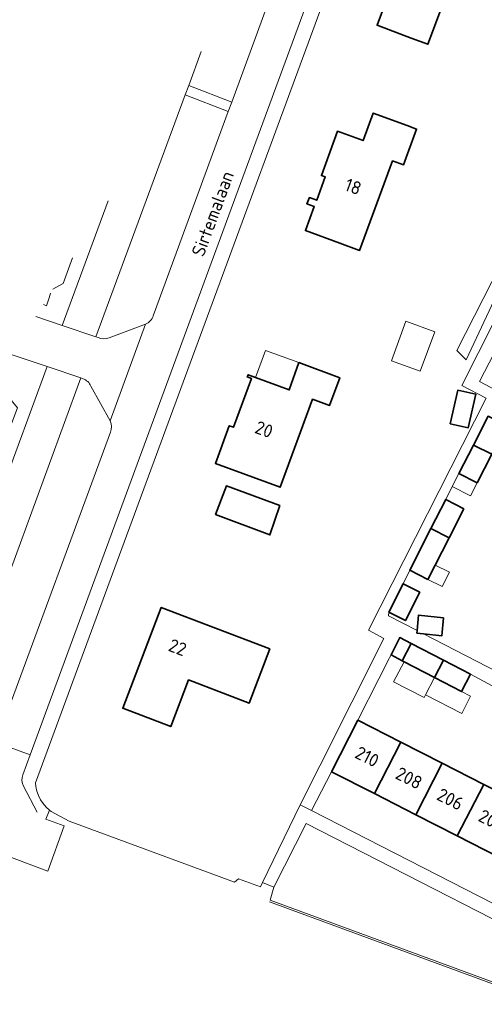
# Model space of a CAD drawing. Header units: metres. Extents: x 178952 to 185583, y 415201 to 419317.
# Tile 4 of 165: x 180142 to 180206, y 417788 to 417923. Entities that reach past the tile are written whole.
import ezdxf
from ezdxf.enums import TextEntityAlignment as Align

# ---------------------------------------------------------------- set-up
doc = ezdxf.new("R2010")
doc.units = ezdxf.units.M
for name, color, linetype, lineweight in [('B-XX-GR-BEPLANTING_CULTUUR_BODEMBEDEKKER-GV', 253, 'Continuous', 18), ('B-XX-OG-BEBOUWING-GV', 252, 'Continuous', 35), ('B-XX-OG-BEBOUWING-T18', 252, 'Continuous', 18), ('B-XX-OG-BEBOUWING_BASSIN-GV', 252, 'Continuous', 35), ('B-XX-OG-BEBOUWING_OVERBOUWING-GV', 252, 'Continuous', 18), ('B-XX-OG-BEBOUWING_SCHUUR-GV', 252, 'Continuous', 35), ('B-XX-OG-TERREIN_CULTUURSCHEIDING-GV', 253, 'Continuous', 18), ('B-XX-OG-TERREIN_ERF-GV', 253, 'Continuous', 18), ('B-XX-OG-TOPOGRAFIE-T18', 253, 'Continuous', 18), ('B-XX-VH-GOOT-G', 253, 'Continuous', 18), ('B-XX-VH-VERHARDING_ASFALT-GV', 251, 'Continuous', 18), ('B-XX-VH-VERHARDING_BEDRIJFSVLOERPLAAT-GV', 251, 'Continuous', 18), ('B-XX-VH-VERHARDING_BETONSTRAATSTEEN-GV', 251, 'Continuous', 18), ('B-XX-VH-VERHARDING_TEGEL-GV', 251, 'Continuous', 18)]:
    doc.layers.add(name, color=color, linetype=linetype, lineweight=lineweight)
doc.styles.add('NLCS-ISO-M-T18', font='NLCS-ISO.ttf', dxfattribs={"height": 1.8})

msp = doc.modelspace()

# ---------------------------------------------------------------- linework, layer by layer
at = {"layer": 'B-XX-GR-BEPLANTING_CULTUUR_BODEMBEDEKKER-GV'}
msp.add_lwpolyline([(180214.783, 417899.938), (180211.005, 417901.997), (180210.69, 417901.426), (180213.21, 417898.696), (180202.366, 417877.419), (180203.626, 417876.159)], close=True, dxfattribs=at)
at = {"layer": 'B-XX-OG-BEBOUWING-GV'}
for points in [[(180202.001, 417929.081), (180208.334, 417926.722), (180207.437, 417924.312), (180211.237, 417922.896), (180212.188, 417925.427), (180212.971, 417927.51), (180214.711, 417932.2), (180202.341, 417936.8), (180201.201, 417933.72), (180196.421, 417935.5), (180191.421, 417922.04), (180196.101, 417920.3), (180198.409, 417919.437)], [(180193.551, 417903.466), (180195.055, 417902.914), (180196.848, 417907.8), (180195.571, 417908.28), (180190.881, 417909.99), (180189.501, 417906.23), (180186.021, 417907.5), (180183.801, 417901.44), (180184.321, 417901.25), (180183.151, 417898.05), (180182.151, 417898.42), (180181.821, 417897.54), (180182.821, 417897.17), (180181.611, 417893.88), (180186.301, 417892.15), (180189.034, 417891.156)], [(180182.568, 417870.757), (180184.909, 417869.896), (180186.311, 417873.708), (180180.701, 417875.77), (180179.381, 417872.04), (180174.766, 417873.745), (180173.751, 417874.12), (180173.631, 417873.82), (180174.191, 417873.62), (180171.721, 417866.91), (180171.161, 417867.11), (180169.261, 417861.94), (180178.13, 417858.681)], [(180209.157, 417867.146), (180206.845, 417868.324), (180206.661, 417868.418), (180204.651, 417864.476), (180207.146, 417863.201)], [(180207.146, 417863.201), (180204.651, 417864.476), (180202.653, 417860.556), (180205.147, 417859.281)], [(180203.34, 417855.737), (180200.846, 417857.012), (180198.816, 417853.03), (180201.312, 417851.758)], [(180201.312, 417851.758), (180198.816, 417853.03), (180195.904, 417847.318), (180198.4, 417846.046), (180199.403, 417848.014)], [(180197.279, 417844.303), (180195.004, 417845.443), (180193.049, 417841.54), (180195.324, 417840.4)], [(180176.741, 417836.51), (180161.841, 417842.2), (180156.561, 417828.37), (180163.141, 417825.85), (180165.591, 417832.25), (180173.901, 417829.07)], [(180194.86, 417834.892), (180195.128, 417834.752), (180199.323, 417832.571), (180200.558, 417834.945), (180196.095, 417837.266), (180196.093, 417837.261)], [(180204.223, 417833.038), (180200.558, 417834.945), (180199.323, 417832.571), (180202.988, 417830.664)], [(180194.675, 417823.74), (180188.811, 417826.74), (180185.191, 417819.67), (180191.057, 417816.669)], [(180200.362, 417820.83), (180194.675, 417823.74), (180191.057, 417816.669), (180196.745, 417813.759)], [(180206.05, 417817.921), (180200.362, 417820.83), (180196.745, 417813.759), (180202.432, 417810.85)], [(180211.737, 417815.011), (180206.05, 417817.921), (180202.432, 417810.85), (180208.119, 417807.94)]]:
    msp.add_lwpolyline(points, close=True, dxfattribs=at)
at = {"layer": 'B-XX-OG-BEBOUWING_BASSIN-GV'}
msp.add_lwpolyline([(180178.088, 417856.175), (180170.771, 417858.86), (180169.296, 417854.965), (180176.731, 417852.133)], close=True, dxfattribs=at)
at = {"layer": 'B-XX-OG-BEBOUWING_OVERBOUWING-GV'}
msp.add_lwpolyline([(180145.677, 417883.727), (180146.122, 417883.563), (180146.455, 417884.64), (180146.66, 417885.303)], dxfattribs=at)
for points in [[(180199.338, 417879.991), (180195.382, 417881.441), (180193.403, 417876.042), (180197.358, 417874.592)], [(180180.701, 417875.77), (180176.135, 417877.448), (180174.766, 417873.745), (180179.381, 417872.04)], [(180205.147, 417859.281), (180202.653, 417860.556), (180201.744, 417858.774), (180204.239, 417857.499)], [(180201.348, 417847.023), (180199.403, 417848.014), (180198.4, 417846.046), (180200.345, 417845.055)], [(180198.088, 417830.197), (180199.323, 417832.571), (180195.128, 417834.752), (180193.701, 417832.007), (180197.883, 417829.832)], [(180202.988, 417830.664), (180199.323, 417832.571), (180198.088, 417830.197), (180203.07, 417827.66), (180204.223, 417830.04)]]:
    msp.add_lwpolyline(points, close=True, dxfattribs=at)
at = {"layer": 'B-XX-OG-BEBOUWING_SCHUUR-GV'}
for points in [[(180204.975, 417871.437), (180202.5, 417871.996), (180201.463, 417867.4), (180203.938, 417866.841)], [(180200.517, 417840.765), (180197.119, 417841.143), (180196.917, 417839.034), (180196.883, 417838.684), (180197.803, 417838.575), (180200.298, 417838.281)], [(180194.86, 417834.891), (180196.093, 417837.261), (180194.547, 417838.065), (180193.34, 417835.682)]]:
    msp.add_lwpolyline(points, close=True, dxfattribs=at)
at = {"layer": 'B-XX-OG-TERREIN_CULTUURSCHEIDING-GV'}
for points in [[(180167.325, 417918.444), (180165.599, 417913.771), (180171.506, 417911.511), (180183.649, 417944.624)], [(180171.03, 417910.211), (180165.138, 417912.523), (180152.881, 417879.33), (180153.171, 417879.229)], [(180160.751, 417882.18), (180171.03, 417910.211)], [(180154.711, 417879.18), (180159.681, 417881.07)], [(180151.091, 417873.56), (180150.801, 417873.68), (180130.591, 417818.57), (180130.881, 417818.48), (180132.411, 417818.5), (180137.511, 417820.669), (180138.13, 417821.129), (180138.511, 417821.8), (180139.2, 417823.67), (180140.03, 417825.921), (180154.881, 417866.22)], [(180154.841, 417867.78), (180152.2, 417872.55)], [(180181.691, 417812.58), (180177.281, 417803.83), (180176.771, 417802.06), (180214.951, 417787.99)], [(180222.79, 417791.509), (180181.691, 417812.58)]]:
    msp.add_lwpolyline(points, dxfattribs=at)
for points in [[(180159.681, 417881.07, 0.2201767), (180160.751, 417882.18)], [(180153.171, 417879.229, 0.2006528), (180154.711, 417879.18)], [(180152.2, 417872.55, 0.2080819), (180151.091, 417873.56)], [(180154.881, 417866.22, 0.1795007), (180154.841, 417867.78)]]:
    msp.add_lwpolyline(points, format="xyb", dxfattribs=at)
at = {"layer": 'B-XX-OG-TERREIN_ERF-GV'}
for points in [[(180191.987, 417946.786), (180159.142, 417857.597), (180155.494, 417847.692), (180144.611, 417818.14), (180144.659, 417817.621), (180144.789, 417816.996), (180144.997, 417816.392), (180145.278, 417815.819), (180145.629, 417815.285), (180146.044, 417814.799), (180146.516, 417814.369), (180146.754, 417814.189), (180149.217, 417812.889), (180171.887, 417804.495), (180172.432, 417804.951), (180175.456, 417803.895), (180175.725, 417804.453), (180180.871, 417815.14), (180183.602, 417820.482), (180192.375, 417837.929), (180190.251, 417839.069), (180206.379, 417870.907), (180203.044, 417872.64), (180216.388, 417899.063)], [(180214.783, 417899.938), (180203.626, 417876.159), (180202.366, 417877.419), (180213.21, 417898.696)], [(180207.481, 417877.088), (180205.477, 417873.166), (180208.569, 417871.549)], [(180207.146, 417863.201), (180205.147, 417859.281), (180202.653, 417860.556), (180201.744, 417858.774), (180200.846, 417857.012), (180203.34, 417855.737), (180201.312, 417851.758), (180199.403, 417848.014), (180198.4, 417846.046), (180195.904, 417847.318), (180195.004, 417845.443), (180197.279, 417844.303), (180195.324, 417840.4), (180193.049, 417841.54), (180192.988, 417841.065), (180196.917, 417839.034), (180196.883, 417838.684), (180197.803, 417838.575), (180209.498, 417832.528)], [(180207.815, 417831.116), (180204.223, 417833.038), (180202.988, 417830.664), (180199.323, 417832.571), (180195.128, 417834.752), (180194.86, 417834.892), (180196.093, 417837.261), (180196.095, 417837.266), (180194.547, 417838.065), (180188.811, 417826.74), (180194.675, 417823.74), (180200.362, 417820.83), (180206.05, 417817.921), (180211.737, 417815.011)]]:
    msp.add_lwpolyline(points, dxfattribs=at)
for points in [[(180202.001, 417929.081), (180198.409, 417919.437), (180196.101, 417920.3), (180191.421, 417922.04), (180196.421, 417935.5), (180201.201, 417933.72), (180202.341, 417936.8), (180214.711, 417932.2), (180212.971, 417927.51), (180212.188, 417925.427), (180211.237, 417922.896), (180207.437, 417924.312), (180208.334, 417926.722)], [(180193.551, 417903.466), (180189.034, 417891.156), (180186.301, 417892.15), (180181.611, 417893.88), (180182.821, 417897.17), (180181.821, 417897.54), (180182.151, 417898.42), (180183.151, 417898.05), (180184.321, 417901.25), (180183.801, 417901.44), (180186.021, 417907.5), (180189.501, 417906.23), (180190.881, 417909.99), (180195.571, 417908.28), (180196.848, 417907.8), (180195.055, 417902.914)], [(180182.568, 417870.757), (180178.13, 417858.681), (180169.261, 417861.94), (180171.161, 417867.11), (180171.721, 417866.91), (180174.191, 417873.62), (180173.631, 417873.82), (180173.751, 417874.12), (180174.766, 417873.745), (180179.381, 417872.04), (180180.701, 417875.77), (180186.311, 417873.708), (180184.909, 417869.896)], [(180178.088, 417856.175), (180176.731, 417852.133), (180169.296, 417854.965), (180170.771, 417858.86)], [(180176.741, 417836.51), (180173.901, 417829.07), (180165.591, 417832.25), (180163.141, 417825.85), (180156.561, 417828.37), (180161.841, 417842.2)], [(180202.432, 417810.85), (180196.745, 417813.759), (180191.057, 417816.669), (180185.191, 417819.67), (180182.46, 417814.328), (180216.921, 417796.71), (180219.671, 417802.03), (180213.807, 417805.03), (180208.119, 417807.94)]]:
    msp.add_lwpolyline(points, close=True, dxfattribs=at)
at = {"layer": 'B-XX-VH-GOOT-G'}
msp.add_lwpolyline([(180176.684, 417801.826), (180214.848, 417787.762)], dxfattribs=at)
at = {"layer": 'B-XX-VH-VERHARDING_ASFALT-GV'}
for points in [[(180154.881, 417866.22), (180140.03, 417825.921), (180139.2, 417823.67), (180143.843, 417821.962), (180191.404, 417951.189)], [(180183.649, 417944.624), (180171.506, 417911.511), (180171.03, 417910.211), (180160.751, 417882.18)], [(180153.171, 417879.229), (180152.881, 417879.33), (180148.261, 417880.88), (180144.656, 417882.09)], [(180152.2, 417872.55), (180154.841, 417867.78), (180159.681, 417881.07), (180154.711, 417879.18)], [(180159.681, 417881.07), (180154.841, 417867.78)], [(180141.39, 417876.851), (180146.181, 417875.24), (180150.801, 417873.68), (180151.091, 417873.56)]]:
    msp.add_lwpolyline(points, dxfattribs=at)
for points in [[(180160.751, 417882.18, -0.2201767), (180159.681, 417881.07)], [(180154.711, 417879.18, -0.2006528), (180153.171, 417879.229)], [(180151.091, 417873.56, -0.2080819), (180152.2, 417872.55)], [(180154.841, 417867.78, -0.1795007), (180154.881, 417866.22)]]:
    msp.add_lwpolyline(points, format="xyb", dxfattribs=at)
at = {"layer": 'B-XX-VH-VERHARDING_BEDRIJFSVLOERPLAAT-GV'}
for points in [[(180191.987, 417946.786), (180193.345, 417950.474), (180191.404, 417951.189), (180143.843, 417821.962), (180142.841, 417819.24)], [(180145.991, 417813.14), (180146.516, 417814.369), (180146.044, 417814.799), (180145.629, 417815.285), (180145.278, 417815.819), (180144.997, 417816.392), (180144.789, 417816.996), (180144.659, 417817.621), (180144.611, 417818.14), (180155.494, 417847.692), (180159.142, 417857.597), (180191.987, 417946.786)], [(180144.656, 417882.09), (180148.261, 417880.88), (180154.565, 417897.982)], [(180149.687, 417890.158), (180148.381, 417886.61), (180146.989, 417885.83)], [(180139.094, 417873.169), (180142.121, 417869.59), (180141.361, 417867.525), (180140.279, 417864.581), (180136.532, 417854.396), (180125.871, 417825.41), (180121.751, 417824.43), (180126.817, 417822.568), (180146.181, 417875.24), (180141.39, 417876.851)], [(180142.95, 417817.69), (180144.821, 417814.13)]]:
    msp.add_lwpolyline(points, dxfattribs=at)
msp.add_lwpolyline([(180165.599, 417913.771), (180165.138, 417912.523), (180171.03, 417910.211), (180171.506, 417911.511)], close=True, dxfattribs=at)
msp.add_lwpolyline([(180142.841, 417819.24, 0.1980831), (180142.95, 417817.69)], format="xyb", dxfattribs=at)
at = {"layer": 'B-XX-VH-VERHARDING_BETONSTRAATSTEEN-GV'}
for points in [[(180154.565, 417897.982), (180148.261, 417880.88), (180152.881, 417879.33), (180165.138, 417912.523), (180165.599, 417913.771), (180167.325, 417918.444)], [(180142.841, 417819.24), (180143.843, 417821.962), (180139.2, 417823.67), (180138.511, 417821.8), (180138.13, 417821.129), (180137.511, 417820.669), (180132.411, 417818.5), (180130.881, 417818.48), (180130.591, 417818.57), (180125.961, 417820.24), (180123.708, 417821.066), (180121.669, 417815.519), (180121.496, 417815.05), (180122.111, 417814.82), (180134.111, 417810.51), (180139.051, 417808.71), (180146.3, 417806.027), (180148.531, 417812.226), (180145.991, 417813.14)], [(180144.821, 417814.13), (180142.95, 417817.69)]]:
    msp.add_lwpolyline(points, dxfattribs=at)
msp.add_lwpolyline([(180150.801, 417873.68), (180146.181, 417875.24), (180126.817, 417822.568), (180125.961, 417820.24), (180130.591, 417818.57)], close=True, dxfattribs=at)
msp.add_lwpolyline([(180142.95, 417817.69, -0.1980831), (180142.841, 417819.24)], format="xyb", dxfattribs=at)
at = {"layer": 'B-XX-VH-VERHARDING_TEGEL-GV'}
for points in [[(180216.388, 417899.063), (180203.044, 417872.64), (180206.379, 417870.907), (180190.251, 417839.069), (180192.375, 417837.929), (180183.602, 417820.482), (180180.871, 417815.14), (180182.46, 417814.328), (180185.191, 417819.67), (180188.811, 417826.74), (180194.547, 417838.065), (180196.095, 417837.266), (180200.558, 417834.945), (180204.223, 417833.038), (180207.815, 417831.116)], [(180208.569, 417871.549), (180205.477, 417873.166), (180207.481, 417877.088)], [(180209.498, 417832.528), (180197.803, 417838.575), (180196.883, 417838.684), (180196.917, 417839.034), (180192.988, 417841.065), (180193.049, 417841.54), (180195.004, 417845.443), (180195.904, 417847.318), (180198.816, 417853.03), (180200.846, 417857.012), (180201.744, 417858.774), (180202.653, 417860.556), (180204.651, 417864.476), (180206.661, 417868.418)], [(180216.921, 417796.71), (180182.46, 417814.328), (180180.871, 417815.14), (180175.725, 417804.453), (180177.281, 417803.83), (180181.691, 417812.58), (180222.79, 417791.509)]]:
    msp.add_lwpolyline(points, dxfattribs=at)

# ---------------------------------------------------------------- texts
at = {"layer": 'B-XX-OG-BEBOUWING-T18', "style": 'NLCS-ISO-M-T18'}
for s, rotation, p in [('18', 339.9, (180188.146, 417899.915)), ('20', 339.8, (180175.93, 417866.619)), ('22', 339.1, (180164.084, 417836.721)), ('210', 332.9, (180190.066, 417821.726)), ('208', 332.9, (180195.806, 417818.789)), ('206', 332.9, (180201.463, 417815.895)), ('204', 332.9, (180207.181, 417812.97))]:
    msp.add_text(s, height=1.8, rotation=rotation, dxfattribs=at).set_placement(p, align=Align.MIDDLE_CENTER)
at = {"layer": 'B-XX-OG-TOPOGRAFIE-T18', "style": 'NLCS-ISO-M-T18'}
msp.add_text('Sirtemalaan', height=1.8, rotation=69.8, dxfattribs=at).set_placement((180168.893, 417896.199), align=Align.MIDDLE_CENTER)

doc.saveas('drawing.dxf')
